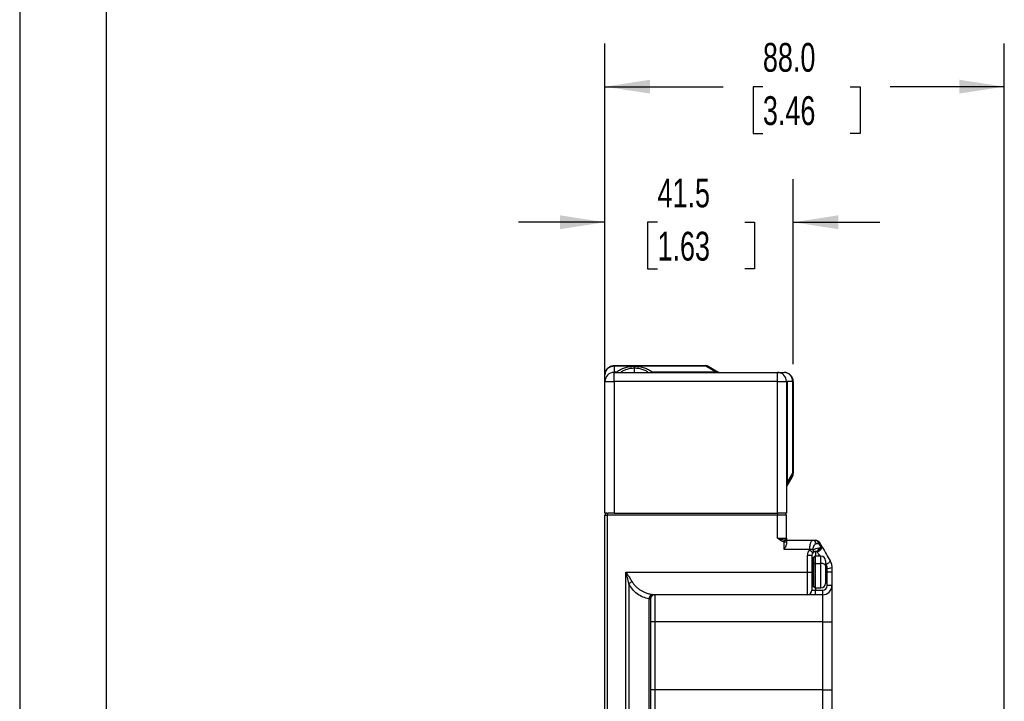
# Model space of a CAD drawing. Header units: millimetres. Extents: x 0 to 838, y 0 to 648.
# Tile 14 of 59: x 0 to 217, y 266 to 416. Entities that reach past the tile are written whole.
import ezdxf

# ---------------------------------------------------------------- set-up
doc = ezdxf.new("R2010")
doc.units = ezdxf.units.MM
doc.header["$LTSCALE"] = 3
doc.layers.add('DIMENSIONS', color=140, linetype='Continuous', lineweight=25)
doc.layers.add('TEXT', color=140, linetype='Continuous', lineweight=25)
doc.styles.add('SLDTEXTSTYLE0', font='TXT', dxfattribs={"width": 0.7})
doc.dimstyles.new('SLDDIMSTYLE0', dxfattribs={"dimtxt": 6.474023, "dimasz": 9.906, "dimexe": 0, "dimexo": 0.0625, "dimgap": 1.618506, "dimtad": 0, "dimtih": 1, "dimtoh": 1, "dimdec": 1, "dimrnd": 1e-09, "dimzin": 4, "dimdsep": 46, "dimtxsty": 'SLDTEXTSTYLE0', "dimsah": 1, "dimcen": 0.09, "dimadec": 0, "dimazin": 1, "dimtfac": 1, "dimtdec": 1, "dimtofl": 0, "dimtmove": 0, "dimatfit": 3, "dimfxl": 0, "dimfrac": 2, "dimtolj": 1, "dimtzin": 12, "dimarcsym": 0})
doc.dimstyles.new('SLDDIMSTYLE1', dxfattribs={"dimtxt": 6.474023, "dimasz": 9.906, "dimexe": 0, "dimexo": 0.0625, "dimgap": 1.618506, "dimtad": 0, "dimtih": 1, "dimtoh": 1, "dimdec": 1, "dimrnd": 1e-09, "dimzin": 12, "dimdsep": 46, "dimtxsty": 'SLDTEXTSTYLE0', "dimsah": 1, "dimcen": 0.09, "dimadec": 0, "dimazin": 3, "dimtfac": 1, "dimtdec": 1, "dimtmove": 0, "dimatfit": 0, "dimfxl": 0, "dimfrac": 2, "dimtolj": 1, "dimtzin": 12, "dimarcsym": 0})

# ---------------------------------------------------------------- blocks, each defined once
blk = doc.blocks.new('_D_20')
at = {"layer": 'DIMENSIONS'}
for p, q in [((128.97, 310.69), (128.97, 410.91)), ((216.97, 142.69), (216.97, 410.91)), ((128.97, 401.38), (155.01, 401.38)), ((163.78, 401.38), (161.61, 401.38)), ((161.61, 401.38), (161.61, 391.09)), ((183.02, 401.38), (185.19, 401.38)), ((185.19, 401.38), (185.19, 391.09)), ((216.97, 401.38), (191.79, 401.38)), ((161.61, 391.09), (163.78, 391.09)), ((185.19, 391.09), (183.02, 391.09))]:
    blk.add_line(p, q, dxfattribs=at)
for points in [[(128.97, 401.38), (138.88, 399.86), (138.88, 402.91)], [(216.97, 401.38), (207.07, 402.91), (207.07, 399.86)]]:
    blk.add_solid(points, dxfattribs=at)
at = {"layer": 'DIMENSIONS', "char_height": 6.35, "attachment_point": 1, "style": 'SLDTEXTSTYLE0'}
for s, insert in [('88.0', (163.78, 411.02)), ('3.46', (163.78, 399.28))]:
    blk.add_mtext(s, dxfattribs=dict(at, insert=insert))
blk = doc.blocks.new('_D_23')
at = {"layer": 'DIMENSIONS'}
for p, q in [((128.97, 340.19), (128.97, 381.02)), ((170.47, 340.19), (170.47, 381.02)), ((128.97, 371.49), (109.92, 371.49)), ((140.55, 371.49), (138.38, 371.49)), ((138.38, 371.49), (138.38, 361.2)), ((159.79, 371.49), (161.96, 371.49)), ((161.96, 371.49), (161.96, 361.2)), ((170.47, 371.49), (189.52, 371.49)), ((138.38, 361.2), (140.55, 361.2)), ((161.96, 361.2), (159.79, 361.2))]:
    blk.add_line(p, q, dxfattribs=at)
for points in [[(128.97, 371.49), (119.07, 373.02), (119.07, 369.97)], [(170.47, 371.49), (180.38, 369.97), (180.38, 373.02)]]:
    blk.add_solid(points, dxfattribs=at)
at = {"layer": 'DIMENSIONS', "char_height": 6.35, "attachment_point": 1, "style": 'SLDTEXTSTYLE0'}
for s, insert in [('41.5', (140.55, 381.13)), ('1.63', (140.55, 369.39))]:
    blk.add_mtext(s, dxfattribs=dict(at, insert=insert))

msp = doc.modelspace()

# ---------------------------------------------------------------- linework, layer by layer
at = {"color": 7, "linetype": 'Continuous'}
msp.add_line((0.007411, 647.708022), (0.007411, 0.008022), dxfattribs=at)
for p, q in [((130.974766, 339.883516), (130.974766, 339.749542)), ((130.974766, 339.883516), (151.206816, 339.883516)), ((130.974766, 339.749542), (130.974766, 338.517491)), ((151.206816, 339.749542), (130.974766, 339.749542)), ((130.974766, 338.383516), (130.974766, 338.517491)), ((130.974766, 338.517491), (131.658135, 338.517491)), ((135.474766, 339.739179), (135.474766, 339.306166)), ((135.474766, 338.383516), (135.474766, 339.306166)), ((139.291396, 338.517491), (153.340791, 338.517491)), ((151.206816, 339.883516), (151.206816, 339.749542)), ((153.340791, 338.517491), (151.206816, 339.749542)), ((151.706816, 339.749542), (153.840791, 338.517491)), ((153.340791, 338.517491), (153.340791, 338.383516)), ((128.974766, 336.383516), (128.974766, 337.883516)), ((128.974766, 336.383516), (130.974766, 336.383516)), ((128.974766, 307.383516), (128.974766, 336.383516)), ((130.974766, 336.383516), (130.974766, 338.383516)), ((130.974766, 338.383516), (166.974766, 338.383516)), ((166.974766, 336.383516), (130.974766, 336.383516)), ((130.974766, 336.383516), (130.974766, 307.383516)), ((166.974766, 336.383516), (166.974766, 338.383516)), ((166.974766, 338.383516), (168.474766, 338.383516)), ((166.974766, 307.383516), (166.974766, 336.383516)), ((166.974766, 336.383516), (168.974766, 336.383516)), ((168.974766, 336.383516), (168.974766, 307.383516)), ((169.10874, 336.383516), (168.974766, 336.383516)), ((170.340791, 336.383516), (169.10874, 336.383516)), ((169.10874, 336.383516), (169.10874, 314.017491)), ((170.340791, 316.151465), (170.340791, 336.383516)), ((170.340791, 336.383516), (170.474766, 336.383516)), ((170.474766, 336.383516), (170.474766, 316.151465)), ((169.10874, 314.017491), (170.340791, 316.151465)), ((170.340791, 315.651465), (169.10874, 313.517491)), ((170.340791, 316.151465), (170.474766, 316.151465)), ((169.10874, 314.017491), (168.974766, 314.017491)), ((129.474766, 307.383516), (128.974766, 307.383516)), ((128.974766, 306.883516), (129.474766, 306.883516)), ((128.974766, 113.383516), (128.974766, 306.883516)), ((129.474766, 307.383516), (129.474766, 306.883516)), ((129.474766, 307.383516), (129.65189, 307.383516)), ((129.474766, 306.883516), (129.474766, 113.383516)), ((166.974766, 306.883516), (129.474766, 306.883516)), ((130.974766, 307.383516), (129.65189, 307.383516)), ((130.974766, 307.383516), (166.974766, 307.383516)), ((168.974766, 307.383516), (166.974766, 307.383516)), ((166.974766, 307.383516), (166.974766, 306.883516)), ((166.974766, 301.883516), (166.974766, 306.883516)), ((168.974766, 306.883516), (166.974766, 306.883516)), ((168.974766, 301.883516), (168.974766, 306.883516)), ((166.974766, 301.883516), (168.974766, 301.883516)), ((168.474766, 300.957988), (168.608649, 301.420752)), ((168.474766, 299.383516), (168.474766, 300.957988)), ((168.974766, 300.957988), (168.474766, 300.957988)), ((168.974766, 301.383516), (174.805706, 301.383516)), ((168.974766, 300.957988), (168.974766, 300.706392)), ((174.805706, 301.383516), (175.397415, 301.383516)), ((176.090236, 300.583516), (175.498526, 300.583516)), ((176.067586, 299.683516), (176.378911, 299.683516)), ((176.263441, 300.883516), (176.552116, 300.383516)), ((176.552116, 299.983516), (176.263441, 300.483516)), ((174.112885, 299.383516), (168.474766, 299.383516)), ((173.574766, 294.383516), (173.574766, 298.083516)), ((173.574766, 298.083516), (174.574766, 298.083516)), ((174.112885, 299.367128), (174.112885, 299.383516)), ((174.805706, 299.383516), (174.112885, 299.383516)), ((174.805706, 299.367128), (174.112885, 299.367128)), ((174.574766, 298.083516), (174.574766, 294.383516)), ((174.824766, 297.483516), (174.724766, 297.483516)), ((174.724766, 297.483516), (174.724766, 294.383516)), ((174.805706, 299.383516), (174.805706, 299.367128)), ((174.824766, 294.383516), (174.824766, 297.483516)), ((174.974766, 296.133737), (174.974766, 297.583516)), ((176.574766, 297.883516), (175.274766, 297.883516)), ((175.274766, 297.883516), (175.274766, 296.297821)), ((175.68609, 298.883516), (175.374766, 298.883516)), ((175.374766, 298.883516), (175.374766, 297.883516)), ((176.574766, 296.297821), (176.574766, 297.883516)), ((174.974766, 291.183516), (174.974766, 296.133737)), ((175.274766, 296.297821), (176.574766, 296.297821)), ((175.274766, 296.297821), (175.274766, 290.883516)), ((176.574766, 290.883516), (176.574766, 296.297821)), ((177.574766, 296.883516), (177.574766, 295.750877)), ((177.574766, 295.750877), (177.574766, 291.883516)), ((177.706816, 296.01988), (177.57948, 296.200333)), ((177.974766, 294.383516), (177.974766, 295.201698)), ((178.974766, 295.383516), (178.974766, 294.383516)), ((133.560552, 257.383516), (133.560552, 294.383516)), ((133.560552, 294.383516), (173.574766, 294.383516)), ((173.574766, 289.383516), (173.574766, 294.383516)), ((173.574766, 294.383516), (174.574766, 294.383516)), ((174.574766, 294.383516), (174.574766, 290.383516)), ((174.574766, 294.383516), (174.724766, 294.383516)), ((174.824766, 294.383516), (174.724766, 294.383516)), ((174.724766, 294.383516), (174.724766, 291.283516)), ((174.824766, 294.383516), (174.974766, 294.383516)), ((174.824766, 291.283516), (174.824766, 294.383516)), ((177.574766, 294.383516), (177.974766, 294.383516)), ((178.974766, 294.383516), (177.974766, 294.383516)), ((177.974766, 291.383516), (177.974766, 294.383516)), ((178.974766, 294.383516), (178.974766, 291.383516)), ((134.267659, 291.79773), (134.267659, 259.969303)), ((174.724766, 291.283516), (174.824766, 291.283516)), ((175.274766, 290.883516), (176.574766, 290.883516)), ((175.374766, 290.883516), (175.374766, 290.383516)), ((178.974766, 291.383516), (177.974766, 291.383516)), ((178.974766, 291.383516), (178.974766, 283.383516)), ((173.574766, 289.383516), (139.931402, 289.383516)), ((139.974766, 289.383516), (139.974766, 283.383516)), ((175.374766, 289.383516), (173.574766, 289.383516)), ((174.574766, 290.383516), (175.374766, 290.383516)), ((175.374766, 289.383516), (175.374766, 290.383516)), ((175.374766, 290.383516), (176.974766, 290.383516)), ((176.974766, 289.383516), (175.374766, 289.383516)), ((176.974766, 289.383516), (176.974766, 290.383516)), ((176.974766, 283.383516), (176.974766, 289.383516)), ((138.681872, 263.299596), (138.681872, 288.467436)), ((138.974766, 288.383516), (138.953084, 288.383516)), ((138.974766, 288.383516), (138.974766, 263.383516)), ((139.974766, 283.383516), (138.974766, 283.383516)), ((176.974766, 283.383516), (139.974766, 283.383516)), ((139.974766, 283.383516), (139.974766, 268.383516)), ((176.974766, 283.383516), (178.974766, 283.383516)), ((176.974766, 268.383516), (176.974766, 283.383516)), ((178.974766, 283.383516), (178.974766, 268.383516)), ((139.974766, 268.383516), (138.974766, 268.383516)), ((139.974766, 268.383516), (139.974766, 262.383516)), ((176.974766, 268.383516), (139.974766, 268.383516)), ((176.974766, 262.383516), (176.974766, 268.383516)), ((176.974766, 268.383516), (178.974766, 268.383516)), ((178.974766, 268.383516), (178.974766, 260.383516))]:
    msp.add_line(p, q)
at = {"flags": 128}
for points in [[(175.274766, 296.297821), (175.216238, 296.294668), (175.159961, 296.285331), (175.108094, 296.270168), (175.062634, 296.249762), (175.025325, 296.224897), (174.997602, 296.196529), (174.98053, 296.165748), (174.974766, 296.133737)], [(177.574766, 295.750877), (177.555551, 295.85758), (177.498645, 295.960183), (177.406235, 296.054742), (177.281872, 296.137624), (177.130336, 296.205644), (176.957449, 296.256187), (176.769856, 296.287311), (176.574766, 296.297821)], [(178.572842, 296.883516), (178.586939, 296.811241), (178.558915, 296.718496), (178.490111, 296.609719), (178.38382, 296.490117), (178.245128, 296.365412), (178.080674, 296.241575), (177.898328, 296.12453), (177.706816, 296.01988)]]:
    msp.add_lwpolyline(points, dxfattribs=at)
for centre, radius, start, end in [((131.495508, 337.94785), 0.592401, 47.34316866, 74.06645698), ((139.454023, 337.94785), 0.592401, 105.93354302, 132.65683134), ((151.206816, 338.883516), 1, 60, 90), ((151.456816, 339.256797), 0.552537, 63.09848852, 116.90151148), ((154.340791, 339.383516), 1, 240, 270), ((130.974766, 336.383516), 2, 90, 180), ((166.974766, 336.383516), 2, 0, 90), ((169.848046, 315.901465), 0.552537, 333.09848852, 26.90151148), ((169.474766, 316.151465), 1, 330, 0), ((169.974766, 313.017491), 1, 150, 180), ((129.474766, 306.883516), 0.5, 90, 180), ((168.474766, 306.883516), 0.5, 0, 90), ((168.490978, 300.951448), 0.483832, 0.77454287, 75.92415469), ((174.747971, 300.633516), 0.752219, 356.18873895, 85.59805035), ((175.317031, 299.633516), 0.752219, 274.40194965, 3.81126105), ((175.33968, 300.633516), 0.752219, 356.18873895, 85.59805035), ((175.628355, 299.633516), 0.752219, 274.40194965, 3.81126105), ((175.869245, 300.683516), 0.44203, 333.09848852, 26.90151148), ((176.15792, 300.183516), 0.44203, 333.09848852, 26.90151148), ((175.374766, 298.083516), 1.8, 134.51086972, 180), ((175.374766, 298.083516), 0.8, 135.76678649, 180), ((174.724766, 297.633516), 0.15, 180, 270), ((174.368134, 299.026332), 0.579562, 318.40458353, 17.40001231), ((174.824766, 297.333516), 0.15, 0, 90), ((175.274766, 297.583516), 0.3, 90, 180), ((176.574766, 296.883516), 1, 0, 90), ((178.216501, 296.713062), 1.530574, 260.91277796, 299.69691498), ((135.755789, 290.151649), 2.219034, 110.60758824, 132.1149972), ((174.724766, 291.133516), 0.15, 90, 180), ((174.824766, 291.433516), 0.15, 270, 0), ((175.274766, 291.183516), 0.3, 180, 270), ((176.574766, 291.883516), 1, 270, 0), ((176.974766, 291.383516), 1, 270, 0), ((176.974766, 291.383516), 2, 270, 0), ((139.714441, 288.473496), 1.032586, 108.37234267, 180.33623043), ((139.942363, 288.39424), 0.989337, 90.63479798, 180.62103396), ((139.974766, 288.383516), 1, 90, 180), ((173.574766, 290.383516), 1, 270, 0)]:
    msp.add_arc(centre, radius, start, end)
for points, knots in [([(128.974766, 337.883516), (128.975679, 337.929574), (128.977439, 338.0183), (128.99085, 338.145728), (129.009818, 338.262084), (129.033247, 338.367253), (129.05929, 338.461283), (129.086499, 338.544353), (129.155695, 338.729542), (129.295308, 338.995094), (129.527464, 339.277148), (129.761631, 339.481311), (129.986951, 339.629335), (130.225607, 339.744183), (130.47263, 339.824758), (130.723287, 339.874421), (130.891478, 339.880504), (130.974766, 339.883516)], [0, 0, 0, 0, 0.0442046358, 0.085156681, 0.122855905, 0.1573021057, 0.1884951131, 0.2164347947, 0.2411210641, 0.3780757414, 0.501357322, 0.5884444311, 0.6739134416, 0.7577830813, 0.8400731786, 0.9208047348, 1, 1, 1, 1]), ([(130.974766, 339.749542), (130.929537, 339.74871), (130.838601, 339.747039), (130.702122, 339.733455), (130.565526, 339.711532), (130.429517, 339.680315), (130.294833, 339.639912), (130.16224, 339.590203), (130.032526, 339.531193), (129.9065, 339.462923), (129.784988, 339.385499), (129.668818, 339.299077), (129.501223, 339.154051), (129.295334, 338.920536), (129.136978, 338.640006), (129.043371, 338.381804), (128.987351, 338.152342), (128.979229, 337.978859), (128.974766, 337.883516)], [0, 0, 0, 0, 0.0430212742, 0.0864974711, 0.1304323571, 0.1748295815, 0.2196926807, 0.2650250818, 0.3108301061, 0.3571109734, 0.4038708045, 0.4511126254, 0.4988393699, 0.6220929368, 0.7590458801, 0.8216723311, 0.901995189, 1, 1, 1, 1]), ([(131.281899, 338.383516), (131.299385, 338.384265), (131.335387, 338.385806), (131.395275, 338.398171), (131.466296, 338.420421), (131.554246, 338.457235), (131.621462, 338.49622), (131.658135, 338.517491)], [0, 0, 0, 0, 0.1578030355, 0.3249155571, 0.501533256, 0.7280264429, 1, 1, 1, 1]), ([(131.658135, 338.517491), (131.850795, 338.695568), (132.087632, 338.865724), (132.639018, 339.170402), (132.953448, 339.304703), (133.632113, 339.521941), (133.995981, 339.60476), (134.735669, 339.713349), (135.111101, 339.739179), (135.474766, 339.739179)], [0, 0, 0, 0, 0.25, 0.25, 0.5, 0.5, 0.75, 0.75, 1, 1, 1, 1]), ([(135.474766, 339.306166), (135.139034, 339.290045), (134.451629, 339.257038), (133.519244, 338.998379), (132.832781, 338.697387), (132.554075, 338.460978), (132.462755, 338.383516)], [0, 0, 0, 0, 0.2787218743, 0.57067908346, 0.85932984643, 1, 1, 1, 1]), ([(135.474766, 339.739179), (135.83843, 339.739179), (136.213863, 339.713349), (136.95355, 339.60476), (137.317418, 339.521941), (137.996083, 339.304703), (138.310513, 339.170402), (138.861899, 338.865724), (139.098737, 338.695568), (139.291396, 338.517491)], [0, 0, 0, 0, 0.25, 0.25, 0.5, 0.5, 0.75, 0.75, 1, 1, 1, 1]), ([(138.486777, 338.383516), (138.395467, 338.460968), (138.116762, 338.697375), (137.430313, 338.998369), (136.497917, 339.257045), (135.81051, 339.290047), (135.474766, 339.306166)], [0, 0, 0, 0, 0.140654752, 0.429320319, 0.721267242, 1, 1, 1, 1]), ([(139.291396, 338.517491), (139.318244, 338.501623), (139.370174, 338.470932), (139.443347, 338.436353), (139.509673, 338.411036), (139.56893, 338.394637), (139.621497, 338.385197), (139.652723, 338.384059), (139.667632, 338.383516)], [0, 0, 0, 0, 0.19914753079, 0.3851909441, 0.55819935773, 0.71825898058, 0.86547897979, 1, 1, 1, 1]), ([(153.840791, 338.517491), (153.917809, 338.473024), (153.88994, 338.457696), (153.740434, 338.457696), (153.597519, 338.473024), (153.340791, 338.517491)], [0, 0, 0, 0, 0.5, 0.5, 1, 1, 1, 1]), ([(168.958967, 338.309644), (168.920102, 338.322563), (168.76077, 338.375525), (168.597905, 338.380076), (168.474766, 338.383516)], [0, 0, 0, 0, 0.2439223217, 1, 1, 1, 1]), ([(170.340791, 336.383516), (170.33996, 336.428745), (170.338289, 336.519681), (170.324704, 336.65616), (170.302782, 336.792756), (170.271565, 336.928765), (170.231162, 337.063448), (170.181452, 337.196042), (170.122442, 337.325756), (170.054172, 337.451782), (169.976749, 337.573294), (169.890326, 337.689464), (169.7453, 337.857059), (169.511785, 338.062948), (169.231255, 338.221303), (168.973053, 338.31491), (168.743591, 338.370931), (168.570108, 338.379053), (168.474766, 338.383516)], [0, 0, 0, 0, 0.0430212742, 0.0864974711, 0.1304323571, 0.1748295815, 0.2196926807, 0.2650250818, 0.3108301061, 0.3571109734, 0.4038708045, 0.4511126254, 0.4988393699, 0.6220929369, 0.7590458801, 0.8216723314, 0.9019951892, 1, 1, 1, 1]), ([(170.474766, 336.383516), (170.466743, 336.515309), (170.450645, 336.779756), (170.322935, 337.162728), (170.12481, 337.513821), (169.862225, 337.819051), (169.55067, 338.062853), (169.24451, 338.232174), (169.040971, 338.287396), (168.958967, 338.309644)], [0, 0, 0, 0, 0.1502398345, 0.3014623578, 0.4526468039, 0.60294628, 0.7520202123, 0.9000908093, 1, 1, 1, 1]), ([(169.10874, 314.017491), (169.101455, 313.974549), (169.088001, 313.89524), (169.071014, 313.781642), (169.058582, 313.684615), (169.050812, 313.603666), (169.047826, 313.534452), (169.052044, 313.485695), (169.064412, 313.467583), (169.083715, 313.477634), (169.099832, 313.503303), (169.10874, 313.517491)], [0, 0, 0, 0, 0.1353307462, 0.2499412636, 0.3460661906, 0.4274768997, 0.5002689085, 0.5920558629, 0.6999830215, 0.8341709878, 1, 1, 1, 1]), ([(166.974766, 301.883516), (167.034497, 301.865167), (167.148584, 301.83012), (167.311215, 301.779935), (167.457339, 301.735144), (167.587004, 301.69576), (167.700242, 301.661727), (167.870607, 301.610657), (168.092189, 301.545141), (168.359428, 301.471787), (168.528814, 301.437101), (168.608649, 301.420752)], [0, 0, 0, 0, 0.1072480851, 0.2048444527, 0.2929118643, 0.3714658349, 0.4404439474, 0.499732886, 0.6843049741, 0.8512074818, 1, 1, 1, 1]), ([(168.608649, 301.420752), (168.630533, 301.432485), (168.676353, 301.45705), (168.744382, 301.506275), (168.811653, 301.564837), (168.881944, 301.641616), (168.955847, 301.747193), (168.967775, 301.833141), (168.974766, 301.883516)], [0, 0, 0, 0, 0.1098686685, 0.2300322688, 0.3602110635, 0.5003198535, 0.7071347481, 1, 1, 1, 1]), ([(168.974766, 301.883516), (168.974766, 301.696173), (168.974766, 301.508503), (168.974766, 301.179766), (168.974766, 301.040953), (168.974766, 300.957988)], [0, 0, 0, 0, 0.5, 0.5, 1, 1, 1, 1]), ([(168.974766, 300.706392), (168.974766, 300.608819), (168.9538, 300.506089), (168.890051, 300.289547), (168.848075, 300.179945), (168.706121, 299.84499), (168.589485, 299.612957), (168.474766, 299.383516)], [0, 0, 0, 0, 0.25, 0.25, 0.5, 0.5, 1, 1, 1, 1]), ([(174.112885, 299.383516), (174.113147, 299.424983), (174.11367, 299.508103), (174.117886, 299.632542), (174.124609, 299.756508), (174.134088, 299.879496), (174.146259, 300.001009), (174.171791, 300.206209), (174.222565, 300.488483), (174.310501, 300.80183), (174.421451, 301.063869), (174.524946, 301.221628), (174.621083, 301.314979), (174.706252, 301.370955), (174.770417, 301.379059), (174.805706, 301.383516)], [0, 0, 0, 0, 0.03850406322, 0.07718260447, 0.11605347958, 0.15513428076, 0.19444231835, 0.2339946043, 0.35894405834, 0.49102221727, 0.61491920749, 0.75376957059, 0.81761622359, 0.89969648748, 1, 1, 1, 1]), ([(175.498526, 300.583516), (175.416876, 300.583516), (175.328787, 300.557742), (175.158218, 300.440783), (175.076269, 300.349202), (174.940987, 300.114887), (174.888113, 299.972946), (174.820587, 299.677514), (174.805706, 299.524938), (174.805706, 299.383516)], [0, 0, 0, 0, 0.25, 0.25, 0.5, 0.5, 0.75, 0.75, 1, 1, 1, 1]), ([(174.921176, 299.199645), (175.065847, 299.348242), (175.24652, 299.473645), (175.64431, 299.641542), (175.860196, 299.683516), (176.067586, 299.683516)], [0, 0, 0, 0, 0.5, 0.5, 1, 1, 1, 1]), ([(175.397415, 301.383516), (175.429331, 301.382639), (175.490798, 301.38095), (175.578795, 301.368074), (175.658577, 301.349892), (175.729999, 301.327484), (175.793129, 301.302644), (175.848189, 301.276763), (175.935598, 301.229437), (176.047932, 301.1496), (176.172116, 301.025463), (176.233711, 300.929725), (176.263441, 300.883516)], [0, 0, 0, 0, 0.09292159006, 0.1789624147, 0.25812277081, 0.33040337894, 0.39580553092, 0.45433132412, 0.50598405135, 0.68186153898, 0.84644804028, 1, 1, 1, 1]), ([(176.68609, 299.883516), (176.685248, 299.852356), (176.683549, 299.789551), (176.669702, 299.695526), (176.647276, 299.601894), (176.615283, 299.509609), (176.573878, 299.419679), (176.523046, 299.333151), (176.462958, 299.251085), (176.373772, 299.152291), (176.241126, 299.04316), (176.073298, 298.955716), (175.884744, 298.895882), (175.759267, 298.888071), (175.68609, 298.883516)], [0, 0, 0, 0, 0.0578517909, 0.1166013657, 0.1763113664, 0.2370414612, 0.2988483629, 0.3617858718, 0.4259049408, 0.4912537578, 0.6151351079, 0.7539821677, 0.8565257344, 1, 1, 1, 1]), ([(176.263441, 300.483516), (176.246774, 300.512384), (176.221176, 300.538858), (176.159296, 300.574585), (176.123569, 300.583516), (176.090236, 300.583516)], [0, 0, 0, 0, 0.5, 0.5, 1, 1, 1, 1]), ([(176.378911, 299.683516), (176.407778, 299.683516), (176.440745, 299.690025), (176.503605, 299.723161), (176.532871, 299.750183), (176.571361, 299.81685), (176.580129, 299.855706), (176.577396, 299.926711), (176.56655, 299.958516), (176.552116, 299.983516)], [0, 0, 0, 0, 0.25, 0.25, 0.5, 0.5, 0.75, 0.75, 1, 1, 1, 1]), ([(176.552116, 300.383516), (176.566276, 300.357475), (176.594431, 300.305694), (176.627718, 300.223705), (176.653994, 300.140029), (176.672455, 300.054981), (176.683968, 299.969341), (176.685385, 299.91204), (176.68609, 299.883516)], [0, 0, 0, 0, 0.1711962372, 0.34040305, 0.5077503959, 0.6733726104, 0.8374082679, 1, 1, 1, 1]), ([(176.552116, 300.383516), (176.552116, 300.383516), (176.595058, 300.309138), (176.779426, 299.989803), (176.921052, 299.7445), (177.289988, 299.105484), (177.516898, 298.712465), (178.019609, 297.841743), (178.294749, 297.365188), (178.572842, 296.883516)], [0, 0, 0, 0, 0.25, 0.25, 0.5, 0.5, 0.75, 0.75, 1, 1, 1, 1]), ([(174.80156, 298.641581), (174.798938, 298.640331), (174.793727, 298.637846), (174.77743, 298.644089), (174.755209, 298.657114), (174.726848, 298.67719), (174.693008, 298.703703), (174.654257, 298.736302), (174.611298, 298.774615), (174.552129, 298.83032), (174.470373, 298.913316), (174.36067, 299.035873), (174.236421, 299.188041), (174.1552, 299.305785), (174.112885, 299.367128)], [0, 0, 0, 0, 0.065396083, 0.1299689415, 0.1937273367, 0.256678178, 0.318828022, 0.3801846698, 0.4407589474, 0.5005667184, 0.6091089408, 0.7283058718, 0.8584528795, 1, 1, 1, 1]), ([(175.374766, 298.883516), (175.344075, 298.882521), (175.291622, 298.880821), (175.211885, 298.867873), (175.138726, 298.849328), (175.05373, 298.818327), (174.966767, 298.77424), (174.87921, 298.715356), (174.826061, 298.664859), (174.80156, 298.641581)], [0, 0, 0, 0, 0.1589132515, 0.2716038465, 0.4142780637, 0.5386291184, 0.7147650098, 0.8685137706, 1, 1, 1, 1]), ([(174.805706, 299.367128), (174.805706, 299.336989), (174.807661, 299.306782), (174.817085, 299.250073), (174.824859, 299.222714), (174.847838, 299.183931), (174.863188, 299.174172), (174.893145, 299.176015), (174.907738, 299.185843), (174.921176, 299.199645)], [0, 0, 0, 0, 0.25, 0.25, 0.5, 0.5, 0.75, 0.75, 1, 1, 1, 1]), ([(176.391741, 297.883516), (176.339953, 297.956907), (176.075915, 298.331084), (175.82652, 298.684509), (175.771836, 298.762003), (175.754828, 298.786106)], [0, 0, 0, 0, 0.1439128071, 0.7337314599, 1, 1, 1, 1]), ([(177.974766, 295.201698), (177.973912, 295.238211), (177.972202, 295.311367), (177.958328, 295.420113), (177.936222, 295.527975), (177.895208, 295.667712), (177.82543, 295.837082), (177.746715, 295.958391), (177.706816, 296.01988)], [0, 0, 0, 0, 0.1231568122, 0.2467515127, 0.3715530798, 0.498308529, 0.7457049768, 1, 1, 1, 1]), ([(178.572842, 296.883516), (178.600661, 296.833446), (178.655052, 296.735551), (178.724498, 296.586411), (178.783625, 296.441013), (178.832646, 296.299767), (178.885252, 296.120911), (178.933304, 295.901986), (178.968374, 295.641877), (178.972654, 295.468865), (178.974766, 295.383516)], [0, 0, 0, 0, 0.1102449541, 0.2155470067, 0.3159110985, 0.4113429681, 0.5018493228, 0.6723271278, 0.8383551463, 1, 1, 1, 1]), ([(133.560552, 294.383516), (133.612069, 294.309111), (133.705487, 294.17419), (133.830859, 293.992748), (133.970504, 293.790093), (134.125677, 293.562731), (134.336014, 293.250657), (134.555967, 292.915004), (134.781407, 292.558326), (134.912577, 292.334712), (134.974766, 292.228694)], [0, 0, 0, 0, 0.102825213, 0.1864560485, 0.2508919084, 0.3833105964, 0.5011456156, 0.6839139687, 0.8501396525, 1, 1, 1, 1]), ([(134.267659, 291.79773), (134.244773, 291.892079), (134.196999, 292.089035), (134.11738, 292.398197), (134.028088, 292.73305), (133.915024, 293.143712), (133.759233, 293.69669), (133.633966, 294.129729), (133.560552, 294.383516)], [0, 0, 0, 0, 0.11041211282, 0.23048608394, 0.36023211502, 0.4996582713, 0.70676982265, 1, 1, 1, 1]), ([(138.681872, 288.467436), (138.22752, 288.544236), (137.768988, 288.676299), (136.884041, 289.054014), (136.458028, 289.299696), (135.678478, 289.887826), (135.325277, 290.23002), (134.719121, 290.977265), (134.466246, 291.38192), (134.267659, 291.79773)], [0, 0, 0, 0, 0.25, 0.25, 0.5, 0.5, 0.75, 0.75, 1, 1, 1, 1]), ([(134.974766, 292.228694), (135.00799, 292.172371), (135.075415, 292.058071), (135.185762, 291.892069), (135.304561, 291.727359), (135.432423, 291.564897), (135.569177, 291.4049), (135.714871, 291.247809), (135.869492, 291.094015), (136.033044, 290.943938), (136.205525, 290.797999), (136.386938, 290.656634), (136.577278, 290.520276), (136.897627, 290.309883), (137.379281, 290.04408), (137.937335, 289.810831), (138.449319, 289.647436), (138.901204, 289.532424), (139.221192, 289.480616), (139.388979, 289.45345)], [0, 0, 0, 0, 0.0325091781, 0.0659735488, 0.1004238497, 0.135888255, 0.1723925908, 0.2099605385, 0.2486138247, 0.2883723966, 0.3292545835, 0.3712772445, 0.4144559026, 0.4588048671, 0.5851739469, 0.7257250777, 0.8077956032, 0.8992168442, 1, 1, 1, 1]), ([(139.388979, 289.45345), (139.421554, 289.448813), (139.486111, 289.439625), (139.574518, 289.426635), (139.655305, 289.414768), (139.737084, 289.403015), (139.815182, 289.39268), (139.885013, 289.385026), (139.915986, 289.384018), (139.931402, 289.383516)], [0, 0, 0, 0, 0.1283050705, 0.2542762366, 0.3785510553, 0.5017934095, 0.6707283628, 0.8361072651, 1, 1, 1, 1]), ([(138.953084, 288.383516), (138.945911, 288.384077), (138.931178, 288.385229), (138.897474, 288.394007), (138.84982, 288.40897), (138.781099, 288.433375), (138.716924, 288.455404), (138.681872, 288.467436)], [0, 0, 0, 0, 0.157871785, 0.3242541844, 0.4996065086, 0.7266930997, 1, 1, 1, 1])]:
    msp.add_open_spline(points, degree=3, knots=knots)
msp.add_open_spline([(168.474766, 300.957988), (167.901499, 301.123842), (167.430761, 301.5112), (166.974766, 301.883516)], degree=3)
at = {"layer": 'TEXT'}
msp.add_line((19.05, 628.65), (19.05, 19.05), dxfattribs=at)

# ---------------------------------------------------------------- dimensions: what is measured, and where the dimension line sits
at = {"layer": 'DIMENSIONS'}
for base, p1, p2, dimstyle, picture, middle in [((128.974766, 401.383541), (216.974766, 138.883516), (128.974766, 306.883516), 'SLDDIMSTYLE0', '_D_20', (173.399539, 401.383541)), ((170.474766, 371.492285), (128.974766, 336.383516), (170.474766, 336.383516), 'SLDDIMSTYLE1', '_D_23', (150.169905, 371.492285))]:
    dim = msp.add_linear_dim(base=base, p1=p1, p2=p2, dimstyle=dimstyle, dxfattribs=at)
    dim.commit()
    dim.dimension.update_dxf_attribs({"geometry": picture, "text_midpoint": middle, "dimtype": 160})

doc.saveas('drawing.dxf')
